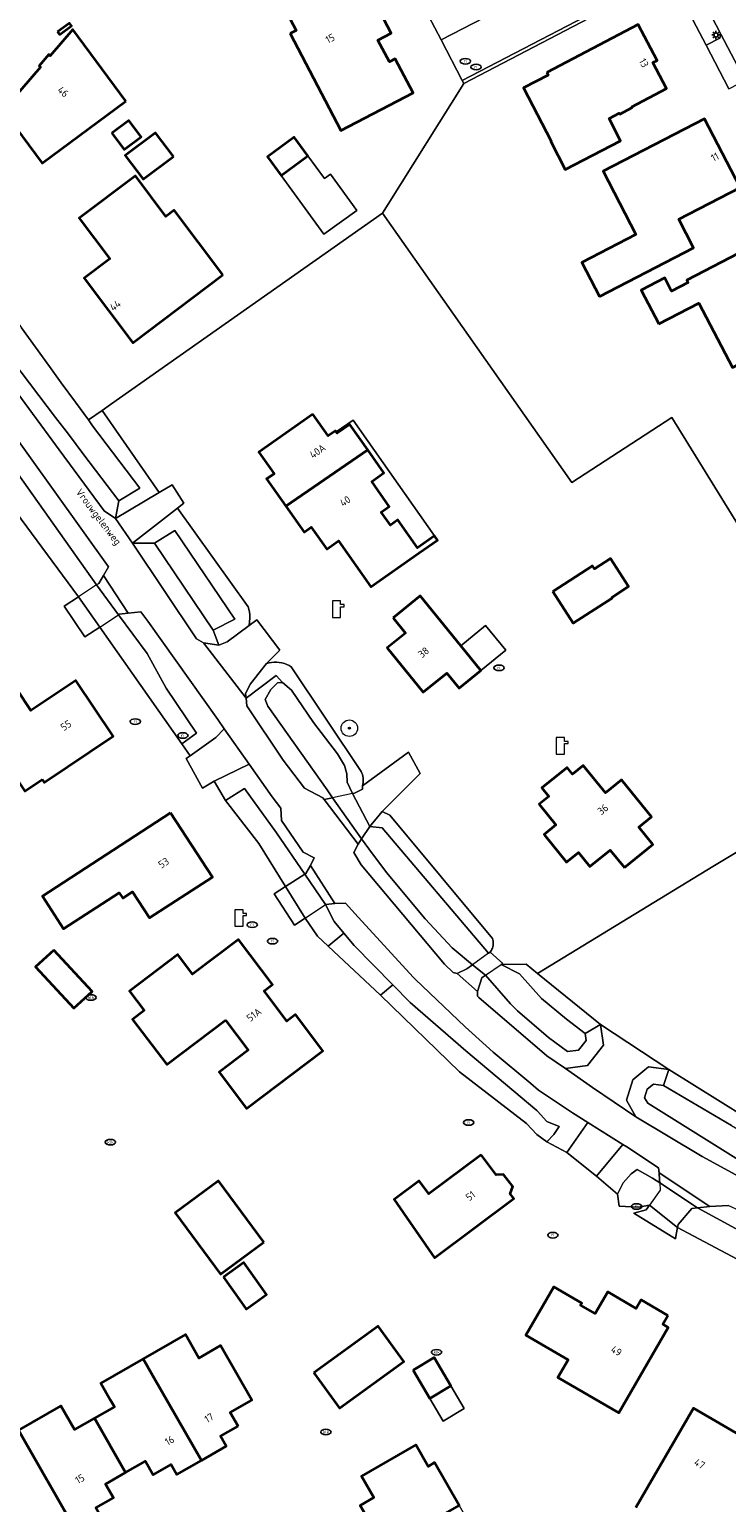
# Model space of a CAD drawing. Header units: metres. Extents: x 103671 to 105190, y 427150 to 429171.
# Tile 73 of 256: x 104374 to 104458, y 427476 to 427654. Entities that reach past the tile are written whole.
import ezdxf
from ezdxf.enums import TextEntityAlignment as Align

# ---------------------------------------------------------------- set-up
doc = ezdxf.new("R2010")
doc.units = ezdxf.units.M
for name, color, linetype, lineweight in [('B-WE-GR-BEPLANTING_CULTUUR_HEESTERS-GV', 253, 'Continuous', 18), ('B-WE-GR-BOOM-S', 253, 'Continuous', 25), ('B-WE-GR-GROENVOORZIENING-GV', 253, 'Continuous', 18), ('B-WE-IE-MEUBILAIR-S', 253, 'Continuous', 25), ('B-WE-KL-WATER-S', 253, 'Continuous', 25), ('B-WE-KW-KUNSTWERK_DEK-GV', 253, 'Continuous', 18), ('B-WE-KW-KUNSTWERK_LANDHOOFD-GV', 253, 'Continuous', 18), ('B-WE-OG-BEBOUWING-GV', 253, 'Continuous', 35), ('B-WE-OG-BEBOUWING-T18', 7, 'Continuous', 18), ('B-WE-OG-BEBOUWING_OVERBOUWING-GV', 253, 'Continuous', 18), ('B-WE-OG-TERREIN_ERF-GV', 253, 'Continuous', 18), ('B-WE-OG-TERREIN_OEVER-GV', 253, 'Continuous', 18), ('B-WE-OG-TOPOGRAFIE-T18', 7, 'Continuous', 18), ('B-WE-OG-WATER_SLOOT-GV', 253, 'Continuous', 18), ('B-WE-VH-GESLOTENVERHARDING-GV', 253, 'Continuous', 18), ('B-WE-VH-GESLOTENVERHARDING_ASFALT-GV', 253, 'Continuous', 18), ('B-WE-VH-GESLOTENVERHARDING_BETON-GV', 253, 'Continuous', 18), ('B-WE-VH-HALFVERHARDING-GV', 253, 'Continuous', 18), ('B-WE-VH-HALFVERHARDING_GRIND-GV', 253, 'Continuous', 18), ('B-WE-VH-OPENVERHARDING-GV', 253, 'Continuous', 18), ('B-WE-VH-OPENVERHARDING_BETONSTRAATSTEEN-GV', 253, 'Continuous', 18), ('B-WE-VH-OPENVERHARDING_SIERBESTRATING-GV', 253, 'Continuous', 18)]:
    doc.layers.add(name, color=color, linetype=linetype, lineweight=lineweight)
doc.styles.add('NLCS-ISO', font='NLCS-ISO.ttf')
doc.styles.add('NLCS-ISO-M500-T18', font='NLCS-ISO.ttf', dxfattribs={"height": 0.9})

# ---------------------------------------------------------------- blocks, each defined once
blk = doc.blocks.new('SKL-WATER_POMP-SO')
at = {"color": 0, "linetype": 'ByBlock', "lineweight": 18}
blk.add_lwpolyline([(1, 1.09), (1, 2), (-1, 2), (-1, -2), (1, -2), (1, 0.57), (1.85, 0.57), (1.85, 1.09)], close=True, dxfattribs=at)
blk = doc.blocks.new('SIE-MEUBILAIR_PAAL_LICHTMAST-SO')
for points in [[(-0.62, 0), (-1, 0)], [(-0.71, 0.71), (-0.44, 0.44)], [(0, 1), (0, 0.62)], [(0.44, 0.44), (0.71, 0.71)], [(1, 0), (0.62, 0)], [(-0.71, -0.71), (-0.44, -0.44)], [(0, -0.62), (0, -1)], [(0.44, -0.44), (0.71, -0.71)]]:
    blk.add_lwpolyline(points)
blk.add_circle((0, 0), 0.5)
blk = doc.blocks.new('SIE-MEUBILAIR_PUT_RIOOLPUT-SO')
blk.add_ellipse((0, 0), major_axis=(1.25, 0), ratio=0.54)
at = {"style": 'NLCS-ISO'}
blk.add_text('ri', height=0.75, dxfattribs=at).set_placement((-0.04, 0.07), align=Align.MIDDLE_CENTER)
blk = doc.blocks.new('SIE-MEUBILAIR_PUT_KOLK-SO')
blk.add_ellipse((0, 0), major_axis=(1.25, 0), ratio=0.54)
at = {"style": 'NLCS-ISO'}
blk.add_text('klk', height=0.75, dxfattribs=at).set_placement((0.03, 0), align=Align.MIDDLE_CENTER)
blk = doc.blocks.new('SGR-BOOM_GBKN-SO')
at = {"linetype": 'ByBlock', "lineweight": 18}
h = blk.add_hatch(color=0, dxfattribs=at)
h.dxf.hatch_style = 1
edge = h.paths.add_edge_path()
edge.add_arc((0, 0), 0.25, 0, 360)
at = {"color": 0, "linetype": 'ByBlock', "lineweight": 18}
for radius in [2, 0.25]:
    blk.add_circle((0, 0), radius, dxfattribs=at)
at = {"color": 0, "linetype": 'ByBlock', "lineweight": 18, "style": 'NLCS-ISO'}
blk.add_attdef('SOORT', (2.5, 0), '', height=1.5, dxfattribs=at)

msp = doc.modelspace()

# ---------------------------------------------------------------- linework, layer by layer
at = {"layer": 'B-WE-GR-BEPLANTING_CULTUUR_HEESTERS-GV', "flags": 128}
for points in [[(104434.704, 427662.109), (104422.027, 427655.509), (104423.549, 427652.585), (104435.37, 427658.727), (104435.819, 427660.14)], [(104455.597, 427651.945), (104457.236, 427652.794), (104457.368, 427653.267), (104455.133, 427657.591), (104454.746, 427658.277), (104454.248, 427658.9), (104453.653, 427659.398), (104452.96, 427659.787), (104452.232, 427660.054), (104451.425, 427660.206), (104450.661, 427660.184), (104449.882, 427660.009), (104449.161, 427659.69), (104448.776, 427659.498), (104448.946, 427659.147), (104452.369, 427658.111)]]:
    msp.add_lwpolyline(points, close=True, dxfattribs=at)
at = {"layer": 'B-WE-GR-GROENVOORZIENING-GV', "flags": 128}
msp.add_lwpolyline([(104384.183, 427594.771), (104386.226, 427591.759), (104391.683, 427596.015), (104392.463, 427596.623), (104391.027, 427598.81), (104389.474, 427597.894)], close=True, dxfattribs=at)
at = {"layer": 'B-WE-KW-KUNSTWERK_DEK-GV', "flags": 128}
for points in [[(104382.303, 427581.636), (104384.559, 427583.125), (104384.649, 427583.185), (104385.738, 427583.313), (104382.733, 427587.869), (104382.179, 427586.911), (104381.906, 427586.731), (104379.716, 427585.288), (104377.98, 427584.144), (104380.487, 427580.437)], [(104413.512, 427555.377), (104413.941, 427556.021), (104414.942, 427557.522), (104412.849, 427561.511), (104410.436, 427560.996), (104409.417, 427560.778)], [(104407.745, 427552.8), (104407.213, 427551.852), (104407.068, 427551.759), (104404.721, 427550.259), (104403.383, 427549.403), (104405.829, 427545.611), (104407.099, 427546.447), (104409.59, 427548.088), (104409.617, 427548.106), (104410.713, 427548.22)], [(104429.294, 427542.217), (104427.343, 427540.824), (104426.666, 427540.34), (104425.478, 427539.756), (104427.962, 427537.569), (104428.464, 427539.253), (104428.895, 427539.543), (104430.825, 427540.84), (104430.99, 427540.951), (104429.459, 427542.335)], [(104454.549, 427511.449), (104456.039, 427511.619), (104449.899, 427515.673), (104449.956, 427514.837), (104449.982, 427514.455), (104450.04, 427513.587), (104448.75, 427511.77), (104448.352, 427511.209), (104446.841, 427510.799), (104451.885, 427507.708), (104451.977, 427508.237), (104452.125, 427509.077), (104452.188, 427509.44), (104453.848, 427511.369)]]:
    msp.add_lwpolyline(points, close=True, dxfattribs=at)
at = {"layer": 'B-WE-KW-KUNSTWERK_LANDHOOFD-GV', "flags": 128}
for points in [[(104428.895, 427539.543), (104427.343, 427540.824), (104426.666, 427540.34), (104425.478, 427539.756), (104427.962, 427537.569), (104428.464, 427539.253)], [(104449.899, 427515.673), (104449.956, 427514.837), (104449.982, 427514.455), (104454.549, 427511.449), (104456.039, 427511.619)], [(104448.75, 427511.77), (104448.352, 427511.209), (104446.841, 427510.799), (104451.885, 427507.708), (104451.977, 427508.237), (104452.125, 427509.077)]]:
    msp.add_lwpolyline(points, close=True, dxfattribs=at)
at = {"layer": 'B-WE-OG-BEBOUWING-GV', "flags": 128}
for points in [[(104405.315, 427653.35), (104411.422, 427641.625), (104420.184, 427646.188), (104417.997, 427650.285), (104417.327, 427649.927), (104415.914, 427652.573), (104417.505, 427653.411), (104411.968, 427664.042), (104408.802, 427662.393), (104407.915, 427664.096), (104403.835, 427661.971), (104404.722, 427660.268), (104403.063, 427659.404), (104406.024, 427653.719)], [(104377.198, 427653.557), (104377.442, 427653.227), (104378.881, 427654.292), (104378.637, 427654.622)], [(104436.324, 427648.655), (104436.492, 427648.333), (104433.51, 427646.784), (104436.849, 427640.36), (104436.796, 427640.332), (104438.562, 427636.933), (104445.226, 427640.397), (104443.85, 427643.079), (104445.089, 427643.728), (104445.14, 427643.631), (104446.638, 427644.412), (104446.586, 427644.51), (104450.789, 427646.712), (104449.157, 427649.854), (104449.662, 427650.113), (104447.387, 427654.453)], [(104385.457, 427645.176), (104379.04, 427653.85), (104376.309, 427650.673), (104376.127, 427650.829), (104374.96, 427649.472), (104375.142, 427649.315), (104370.609, 427644.042), (104375.319, 427637.675)], [(104383.731, 427641.31), (104385.218, 427639.332), (104387.276, 427640.879), (104385.789, 427642.857)], [(104442.693, 427621.591), (104454.07, 427627.475), (104452.287, 427630.923), (104459.681, 427634.748), (104455.388, 427643.049), (104443.146, 427636.716), (104447.093, 427629.087), (104440.563, 427625.709)], [(104391.185, 427638.499), (104389.016, 427641.38), (104385.377, 427638.64), (104387.546, 427635.759)], [(104404.214, 427636.213), (104407.445, 427638.591), (104405.782, 427640.851), (104402.551, 427638.474)], [(104397.165, 427624.179), (104391.277, 427631.997), (104390.292, 427631.255), (104386.588, 427636.173), (104379.779, 427631.045), (104383.489, 427626.118), (104380.42, 427623.807), (104386.3, 427615.998)], [(104449.872, 427618.269), (104454.704, 427620.791), (104458.772, 427613), (104466.041, 427616.795), (104460.533, 427627.344), (104453.264, 427623.548), (104453.403, 427623.282), (104451.408, 427622.241), (104450.575, 427623.836), (104447.739, 427622.355)], [(104408.038, 427607.375), (104401.511, 427602.783), (104403.353, 427600.165), (104402.461, 427599.537), (104404.789, 427596.229), (104414.69, 427603.03), (104412.508, 427606.13), (104410.987, 427605.06), (104410.881, 427605.211), (104410.78, 427605.355), (104409.897, 427604.733)], [(104404.789, 427596.229), (104406.992, 427593.097), (104407.861, 427593.709), (104409.733, 427591.049), (104411.16, 427592.053), (104415.069, 427586.499), (104420.89, 427590.595), (104423.093, 427592.145), (104422.743, 427592.643), (104420.698, 427591.205), (104418.322, 427594.582), (104417.43, 427593.955), (104416.32, 427595.534), (104417.285, 427596.213), (104415.167, 427599.222), (104416.64, 427600.258), (104414.69, 427603.03)], [(104437.053, 427585.916), (104439.527, 427582.091), (104444.236, 427585.137), (104444.185, 427585.215), (104446.207, 427586.523), (104444.01, 427589.919), (104442.07, 427588.664), (104441.844, 427589.014)], [(104417.734, 427582.735), (104419.225, 427580.901), (104417.02, 427579.107), (104421.381, 427573.747), (104424.231, 427576.066), (104425.721, 427574.234), (104428.365, 427576.385), (104425.93, 427579.377), (104421.022, 427585.41)], [(104375.324, 427563.193), (104375.552, 427562.853), (104383.897, 427568.444), (104379.39, 427575.173), (104373.976, 427571.546), (104372.311, 427574.031), (104365.241, 427569.295), (104367.093, 427566.53), (104369.133, 427567.897), (104373.226, 427561.788)], [(104445.712, 427552.562), (104449.156, 427555.355), (104447.45, 427557.46), (104448.975, 427558.696), (104445.351, 427563.168), (104443.41, 427561.595), (104440.731, 427564.9), (104439.428, 427563.844), (104438.766, 427564.66), (104435.719, 427562.191), (104436.557, 427561.157), (104435.399, 427560.219), (104437.424, 427557.721), (104436.002, 427556.568), (104438.722, 427553.213), (104440.168, 427554.385), (104441.544, 427552.687), (104443.998, 427554.676)], [(104390.847, 427559.175), (104375.348, 427549.095), (104377.907, 427545.16), (104384.627, 427549.531), (104385.063, 427548.86), (104386.263, 427549.64), (104388.315, 427546.484), (104395.895, 427551.414)], [(104397.476, 427534.119), (104400.231, 427530.477), (104396.722, 427527.823), (104400.041, 427523.435), (104409.257, 427530.406), (104405.938, 427534.794), (104404.901, 427534.01), (104402.146, 427537.651), (104403.183, 427538.436), (104399.065, 427543.88), (104393.513, 427539.681), (104391.725, 427542.045), (104385.892, 427537.632), (104387.671, 427535.28), (104386.248, 427534.203), (104390.375, 427528.747)], [(104376.756, 427542.597), (104374.54, 427540.552), (104379.154, 427535.555), (104381.369, 427537.601)], [(104428.389, 427517.829), (104422.059, 427513.116), (104420.877, 427514.703), (104417.861, 427512.458), (104422.731, 427505.382), (104432.355, 427512.553), (104431.905, 427513.152), (104432.204, 427514.003), (104431.092, 427515.482), (104430.192, 427515.431)], [(104402.129, 427507.289), (104396.653, 427514.704), (104391.416, 427510.836), (104396.892, 427503.421)], [(104397.233, 427503.068), (104399.416, 427500), (104399.982, 427499.204), (104401.101, 427500), (104402.457, 427500.965), (104399.708, 427504.829)], [(104450.949, 427498.423), (104447.746, 427500.304), (104447.133, 427499.269), (104443.691, 427501.29), (104442.15, 427498.672), (104440.404, 427499.676), (104440.543, 427499.939), (104437.19, 427501.88), (104433.808, 427496.038), (104438.914, 427493.082), (104437.662, 427490.919), (104445.018, 427486.66), (104451.001, 427496.999), (104450.35, 427497.369)], [(104399.001, 427485.051), (104398.051, 427486.708), (104400.654, 427488.2), (104396.878, 427494.789), (104394.278, 427493.294), (104392.649, 427496.137), (104387.52, 427493.195), (104388.72, 427491.148), (104394.582, 427480.917), (104397.57, 427482.629), (104396.879, 427483.835)], [(104408.157, 427491.519), (104411.259, 427487.235), (104419.023, 427492.857), (104415.921, 427497.141)], [(104381.637, 427486.024), (104385.402, 427479.439), (104387.818, 427480.82), (104388.755, 427479.181), (104390.903, 427480.411), (104391.594, 427479.205), (104394.582, 427480.917), (104388.72, 427491.148), (104387.52, 427493.195), (104382.414, 427490.265), (104383.597, 427488.202), (104384.049, 427487.412)], [(104420.158, 427491.832), (104422.183, 427488.407), (104424.737, 427489.917), (104422.712, 427493.342)], [(104381.637, 427486.024), (104379.224, 427484.637), (104377.59, 427487.496), (104372.47, 427484.559), (104379.506, 427472.253), (104382.499, 427473.965), (104381.806, 427475.178), (104383.936, 427476.396), (104382.986, 427478.058), (104385.402, 427479.439)], [(104372.47, 427484.559), (104367.285, 427481.584), (104368.929, 427478.717), (104366.375, 427477.249), (104370.119, 427470.701), (104372.724, 427472.19), (104373.674, 427470.528), (104375.819, 427471.755), (104376.513, 427470.542), (104379.506, 427472.253)], [(104415.004, 427473.345), (104414.029, 427472.785), (104415.764, 427469.762), (104425.728, 427475.482), (104422.761, 427480.651), (104421.972, 427480.199), (104420.483, 427482.795), (104413.924, 427479.03), (104415.419, 427476.425), (104413.777, 427475.483)]]:
    msp.add_lwpolyline(points, close=True, dxfattribs=at)
msp.add_lwpolyline([(104461.882, 427482.668), (104454.063, 427487.217), (104447.083, 427475.219)], dxfattribs=at)
at = {"layer": 'B-WE-OG-BEBOUWING_OVERBOUWING-GV', "flags": 128}
for points in [[(104413.346, 427631.978), (104410.191, 427636.352), (104409.469, 427635.841), (104407.445, 427638.591), (104404.214, 427636.213), (104409.392, 427629.126)], [(104414.69, 427603.03), (104416.64, 427600.258), (104415.167, 427599.222), (104417.285, 427596.213), (104416.32, 427595.534), (104417.43, 427593.955), (104418.322, 427594.582), (104420.698, 427591.205), (104422.743, 427592.643), (104412.901, 427606.632), (104410.881, 427605.211), (104410.987, 427605.06), (104412.508, 427606.13)], [(104431.358, 427578.821), (104428.924, 427581.813), (104425.93, 427579.377), (104428.365, 427576.385)], [(104422.183, 427488.407), (104423.799, 427485.673), (104426.353, 427487.183), (104424.737, 427489.917)]]:
    msp.add_lwpolyline(points, close=True, dxfattribs=at)
at = {"layer": 'B-WE-OG-TERREIN_ERF-GV', "flags": 128}
for points in [[(104371.963, 427618.985), (104372.816, 427617.811), (104374.537, 427615.443), (104376.216, 427613.102), (104377.629, 427611.16), (104379.362, 427608.822), (104380.914, 427606.673), (104382.579, 427607.803), (104383.602, 427608.523), (104416.462, 427631.642), (104417.151, 427632.74), (104426.308, 427647.339), (104426.112, 427647.684), (104423.549, 427652.585), (104422.027, 427655.509), (104391.523, 427700.387), (104383.832, 427694.674), (104362.415, 427678.828), (104344.354, 427659.971), (104344, 427659.548), (104355.148, 427645.347), (104369.375, 427626.935), (104367.165, 427625.407), (104370.166, 427621.39)], [(104417.505, 427653.411), (104415.914, 427652.573), (104417.327, 427649.927), (104417.997, 427650.285), (104420.184, 427646.188), (104411.422, 427641.625), (104405.315, 427653.35), (104406.024, 427653.719), (104403.063, 427659.404), (104404.722, 427660.268), (104403.835, 427661.971), (104407.915, 427664.096), (104408.802, 427662.393), (104411.968, 427664.042)], [(104377.442, 427653.227), (104377.198, 427653.557), (104378.637, 427654.622), (104378.881, 427654.292)], [(104446.586, 427644.51), (104446.638, 427644.412), (104445.14, 427643.631), (104445.089, 427643.728), (104443.85, 427643.079), (104445.226, 427640.397), (104438.562, 427636.933), (104436.796, 427640.332), (104436.849, 427640.36), (104433.51, 427646.784), (104436.492, 427648.333), (104436.324, 427648.655), (104447.387, 427654.453), (104449.662, 427650.113), (104449.157, 427649.854), (104450.789, 427646.712)], [(104375.142, 427649.315), (104374.96, 427649.472), (104376.127, 427650.829), (104376.309, 427650.673), (104379.04, 427653.85), (104385.457, 427645.176), (104375.319, 427637.675), (104370.609, 427644.042)], [(104387.276, 427640.879), (104385.218, 427639.332), (104383.731, 427641.31), (104385.789, 427642.857)], [(104442.693, 427621.591), (104440.563, 427625.709), (104447.093, 427629.087), (104443.146, 427636.716), (104455.388, 427643.049), (104459.681, 427634.748), (104452.287, 427630.923), (104454.07, 427627.475)], [(104391.185, 427638.499), (104387.546, 427635.759), (104385.377, 427638.64), (104389.016, 427641.38)], [(104410.191, 427636.352), (104413.346, 427631.978), (104409.392, 427629.126), (104404.214, 427636.213), (104402.551, 427638.474), (104405.782, 427640.851), (104407.445, 427638.591), (104409.469, 427635.841)], [(104397.165, 427624.179), (104386.3, 427615.998), (104380.42, 427623.807), (104383.489, 427626.118), (104379.779, 427631.045), (104386.588, 427636.173), (104390.292, 427631.255), (104391.277, 427631.997)], [(104451.408, 427622.241), (104453.403, 427623.282), (104453.264, 427623.548), (104460.533, 427627.344), (104466.041, 427616.795), (104458.772, 427613), (104454.704, 427620.791), (104449.872, 427618.269), (104447.739, 427622.355), (104450.575, 427623.836)], [(104410.881, 427605.211), (104412.901, 427606.632), (104422.743, 427592.643), (104423.093, 427592.145), (104420.89, 427590.595), (104415.069, 427586.499), (104411.16, 427592.053), (104409.733, 427591.049), (104407.861, 427593.709), (104406.992, 427593.097), (104404.789, 427596.229), (104402.461, 427599.537), (104403.353, 427600.165), (104401.511, 427602.783), (104408.038, 427607.375), (104409.897, 427604.733), (104410.78, 427605.355)], [(104446.207, 427586.523), (104444.185, 427585.215), (104444.236, 427585.137), (104439.527, 427582.091), (104437.053, 427585.916), (104441.844, 427589.014), (104442.07, 427588.664), (104444.01, 427589.919)], [(104419.225, 427580.901), (104417.734, 427582.735), (104421.022, 427585.41), (104425.93, 427579.377), (104428.924, 427581.813), (104431.358, 427578.821), (104428.365, 427576.385), (104425.721, 427574.234), (104424.231, 427576.066), (104421.381, 427573.747), (104417.02, 427579.107)], [(104373.226, 427561.788), (104369.133, 427567.897), (104367.093, 427566.53), (104365.241, 427569.295), (104372.311, 427574.031), (104373.976, 427571.546), (104379.39, 427575.173), (104383.897, 427568.444), (104375.552, 427562.853), (104375.324, 427563.193)], [(104460.366, 427522.371), (104480.23, 427533.482), (104509.891, 427550.472), (104509.716, 427550.686), (104508.95, 427550.249), (104508.529, 427550.009), (104497.259, 427543.579), (104482.457, 427568.092), (104477.168, 427565.158), (104456.397, 427552.711), (104435.213, 427539.78), (104442.825, 427533.587), (104451.083, 427528.149)], [(104448.975, 427558.696), (104447.45, 427557.46), (104449.156, 427555.355), (104445.712, 427552.562), (104443.998, 427554.676), (104441.544, 427552.687), (104440.168, 427554.385), (104438.722, 427553.213), (104436.002, 427556.568), (104437.424, 427557.721), (104435.399, 427560.219), (104436.557, 427561.157), (104435.719, 427562.191), (104438.766, 427564.66), (104439.428, 427563.844), (104440.731, 427564.9), (104443.41, 427561.595), (104445.351, 427563.168)], [(104388.315, 427546.484), (104386.263, 427549.64), (104385.063, 427548.86), (104384.627, 427549.531), (104377.907, 427545.16), (104375.348, 427549.095), (104390.847, 427559.175), (104395.895, 427551.414)], [(104402.146, 427537.651), (104404.901, 427534.01), (104405.938, 427534.794), (104409.257, 427530.406), (104400.041, 427523.435), (104396.722, 427527.823), (104400.231, 427530.477), (104397.476, 427534.119), (104390.375, 427528.747), (104386.248, 427534.203), (104387.671, 427535.28), (104385.892, 427537.632), (104391.725, 427542.045), (104393.513, 427539.681), (104399.065, 427543.88), (104403.183, 427538.436)], [(104374.54, 427540.552), (104376.756, 427542.597), (104381.369, 427537.601), (104379.154, 427535.555)], [(104417.861, 427512.458), (104420.877, 427514.703), (104422.059, 427513.116), (104428.389, 427517.829), (104430.192, 427515.431), (104431.092, 427515.482), (104432.204, 427514.003), (104431.905, 427513.152), (104432.355, 427512.553), (104422.731, 427505.382)], [(104396.653, 427514.704), (104402.129, 427507.289), (104396.892, 427503.421), (104391.416, 427510.836)], [(104397.233, 427503.068), (104399.708, 427504.829), (104402.457, 427500.965), (104401.101, 427500), (104399.982, 427499.204), (104399.416, 427500)], [(104438.914, 427493.082), (104433.808, 427496.038), (104437.19, 427501.88), (104440.543, 427499.939), (104440.404, 427499.676), (104442.15, 427498.672), (104443.691, 427501.29), (104447.133, 427499.269), (104447.746, 427500.304), (104450.949, 427498.423), (104450.35, 427497.369), (104451.001, 427496.999), (104445.018, 427486.66), (104437.662, 427490.919)], [(104419.023, 427492.857), (104411.259, 427487.235), (104408.157, 427491.519), (104415.921, 427497.141)], [(104422.183, 427488.407), (104420.158, 427491.832), (104422.712, 427493.342), (104424.737, 427489.917), (104426.353, 427487.183), (104423.799, 427485.673)], [(104420.483, 427482.795), (104421.972, 427480.199), (104422.761, 427480.651), (104425.728, 427475.482), (104428.664, 427470.366), (104427.87, 427469.91), (104429.35, 427467.328), (104422.799, 427463.568), (104421.307, 427466.167), (104419.665, 427465.224), (104418.474, 427467.299), (104417.499, 427466.739), (104415.764, 427469.762), (104414.029, 427472.785), (104415.004, 427473.345), (104413.777, 427475.483), (104415.419, 427476.425), (104413.924, 427479.03)]]:
    msp.add_lwpolyline(points, close=True, dxfattribs=at)
for points in [[(104458.343, 427646.689), (104455.597, 427651.945), (104452.369, 427658.111), (104448.946, 427659.147), (104426.308, 427647.339), (104417.151, 427632.74), (104416.462, 427631.642), (104439.353, 427599.109), (104451.442, 427606.959), (104459.479, 427593.914)], [(104459.479, 427593.914), (104451.442, 427606.959), (104439.353, 427599.109), (104416.462, 427631.642), (104383.602, 427608.523), (104382.579, 427607.803), (104389.474, 427597.894), (104391.027, 427598.81), (104392.463, 427596.623), (104391.683, 427596.015), (104400.242, 427584.081), (104400.347, 427583.636), (104400.409, 427583.182), (104400.429, 427582.725), (104400.407, 427582.268), (104400.342, 427581.815), (104401.289, 427582.524), (104404.071, 427578.846), (104402.459, 427577.223), (104402.759, 427577.302), (104403.065, 427577.355), (104403.374, 427577.382), (104403.684, 427577.381), (104403.993, 427577.353), (104404.299, 427577.299), (104404.598, 427577.218), (104404.89, 427577.112), (104405.171, 427576.981), (104405.44, 427576.826), (104413.882, 427564.168), (104413.965, 427563.989), (104414.032, 427563.804), (104414.083, 427563.614), (104414.118, 427563.421), (104414.137, 427563.225), (104414.14, 427563.028), (104414.126, 427562.832), (104414.095, 427562.637), (104414.049, 427562.446), (104419.607, 427566.505), (104421.034, 427563.932), (104416.41, 427559.321), (104417.349, 427558.883), (104429.764, 427543.974), (104429.806, 427543.835), (104429.835, 427543.692), (104429.852, 427543.548), (104429.856, 427543.403), (104429.848, 427543.258), (104429.828, 427543.114), (104429.795, 427542.973), (104429.75, 427542.834), (104429.694, 427542.701), (104429.626, 427542.572), (104429.548, 427542.45), (104429.459, 427542.335), (104430.99, 427540.951), (104430.825, 427540.84), (104433.838, 427540.899), (104435.213, 427539.78), (104456.397, 427552.711), (104477.168, 427565.158)], [(104466.533, 427501.422), (104452.125, 427509.077), (104451.977, 427508.237), (104451.885, 427507.708), (104446.841, 427510.799), (104448.352, 427511.209), (104448.75, 427511.77), (104447.362, 427511.513), (104445.083, 427511.637), (104444.872, 427513.088), (104442.34, 427515.252), (104438.742, 427518.133), (104436.335, 427519.419), (104435.129, 427520.295), (104433.888, 427521.636), (104425.779, 427527.875), (104416.22, 427537.128), (104409.887, 427543.071), (104408.59, 427544.288), (104407.099, 427546.447), (104405.829, 427545.611), (104403.383, 427549.403), (104404.721, 427550.259), (104401.508, 427555.483), (104397.506, 427560.673), (104396.128, 427563.006), (104394.7, 427562.141), (104392.722, 427565.737), (104393.216, 427566.088), (104392.194, 427567.527), (104382.303, 427581.636), (104380.487, 427580.437), (104377.98, 427584.144), (104379.716, 427585.288), (104371.557, 427596.352)], [(104372.47, 427484.559), (104377.59, 427487.496), (104379.224, 427484.637), (104381.637, 427486.024), (104384.049, 427487.412), (104383.597, 427488.202), (104382.414, 427490.265), (104387.52, 427493.195), (104392.649, 427496.137), (104394.278, 427493.294), (104396.878, 427494.789), (104400.654, 427488.2), (104398.051, 427486.708), (104399.001, 427485.051), (104396.879, 427483.835), (104397.57, 427482.629), (104394.582, 427480.917), (104391.594, 427479.205), (104390.903, 427480.411), (104388.755, 427479.181), (104387.818, 427480.82), (104385.402, 427479.439), (104382.986, 427478.058), (104383.936, 427476.396), (104381.806, 427475.178)], [(104447.083, 427475.219), (104454.063, 427487.217), (104461.882, 427482.668)]]:
    msp.add_lwpolyline(points, dxfattribs=at)
at = {"layer": 'B-WE-OG-TERREIN_OEVER-GV', "flags": 128}
for points in [[(104357.305, 427625.188), (104355.197, 427623.639), (104367.8, 427606.613), (104381.906, 427586.731), (104382.179, 427586.911), (104382.733, 427587.869), (104383.328, 427588.898), (104370.39, 427607.045)], [(104382.814, 427595.674), (104384.183, 427594.771), (104384.579, 427596.896), (104380.374, 427602.441), (104378.489, 427604.926), (104376.938, 427606.972), (104371.79, 427613.759), (104371.581, 427614.034), (104370.234, 427615.847), (104369.8, 427614.78), (104369.366, 427613.712), (104371.128, 427611.36), (104371.933, 427610.448), (104377.374, 427603.061)], [(104387.132, 427598.412), (104384.579, 427596.896), (104384.183, 427594.771), (104389.474, 427597.894), (104382.579, 427607.803), (104380.914, 427606.673), (104381.428, 427605.96)], [(104396.012, 427581.248), (104396.7, 427579.453), (104397.697, 427579.834), (104400.342, 427581.815), (104400.407, 427582.268), (104400.429, 427582.725), (104400.409, 427583.182), (104400.347, 427583.636), (104400.242, 427584.081), (104391.683, 427596.015), (104386.226, 427591.759), (104388.918, 427591.788), (104391.36, 427593.309), (104398.62, 427582.589)], [(104388.918, 427591.788), (104386.226, 427591.759), (104393.991, 427580.222), (104394.841, 427579.705), (104396.7, 427579.453), (104396.012, 427581.248)], [(104382.733, 427587.869), (104382.179, 427586.911), (104381.906, 427586.731), (104384.559, 427583.125), (104384.649, 427583.185), (104385.738, 427583.313)], [(104379.716, 427585.288), (104377.98, 427584.144), (104380.487, 427580.437), (104382.303, 427581.636)], [(104388.105, 427582.348), (104387.244, 427583.49), (104385.738, 427583.313), (104384.649, 427583.185), (104384.559, 427583.125), (104388.002, 427578.447), (104390.312, 427574.244), (104393.994, 427568.789), (104392.194, 427567.527), (104393.216, 427566.088), (104396.3, 427568.28), (104397.345, 427569.323), (104396.547, 427570.458)], [(104405.44, 427576.826), (104405.171, 427576.981), (104404.89, 427577.112), (104404.598, 427577.218), (104404.299, 427577.299), (104403.993, 427577.353), (104403.684, 427577.381), (104403.374, 427577.382), (104403.065, 427577.355), (104402.759, 427577.302), (104402.459, 427577.223), (104400.525, 427574.78), (104399.917, 427573.615), (104399.98, 427573.032), (104403.623, 427575.764), (104404.393, 427574.932), (104405.46, 427574.006), (104408.12, 427570.078), (104411.016, 427566.3), (104411.866, 427564.885), (104412.139, 427563.887), (104412.205, 427562.886), (104412.849, 427561.511), (104413.097, 427561.565), (104414.026, 427562.038), (104414.049, 427562.446), (104414.095, 427562.637), (104414.126, 427562.832), (104414.14, 427563.028), (104414.137, 427563.225), (104414.118, 427563.421), (104414.083, 427563.614), (104414.032, 427563.804), (104413.965, 427563.989), (104413.882, 427564.168)], [(104402.599, 427572.062), (104402.269, 427572.875), (104402.955, 427574.098), (104403.783, 427574.886), (104404.393, 427574.932), (104403.623, 427575.764), (104399.98, 427573.032), (104400.08, 427572.097), (104404.439, 427565.534), (104407.046, 427562.153), (104409.24, 427561.012), (104409.417, 427560.778), (104410.436, 427560.996), (104409.762, 427561.952)], [(104400.345, 427565.055), (104396.128, 427563.006), (104397.506, 427560.673), (104399.783, 427562.136), (104403.67, 427556.747), (104407.068, 427551.759), (104407.213, 427551.852), (104407.745, 427552.8), (104408.218, 427553.75), (104406.865, 427554.423), (104404.25, 427558.236), (104404.163, 427559.757), (104403.126, 427561.099)], [(104410.436, 427560.996), (104409.417, 427560.778), (104413.512, 427555.377), (104413.941, 427556.021)], [(104417.349, 427558.883), (104416.41, 427559.321), (104415.7, 427558.466), (104415.042, 427557.673), (104414.942, 427557.522), (104416.432, 427557.351), (104429.294, 427542.217), (104429.459, 427542.335), (104429.548, 427542.45), (104429.626, 427542.572), (104429.694, 427542.701), (104429.75, 427542.834), (104429.795, 427542.973), (104429.828, 427543.114), (104429.848, 427543.258), (104429.856, 427543.403), (104429.852, 427543.548), (104429.835, 427543.692), (104429.806, 427543.835), (104429.764, 427543.974)], [(104413.011, 427554.399), (104413.874, 427552.9), (104423.964, 427540.882), (104424.99, 427539.886), (104425.478, 427539.756), (104426.666, 427540.34), (104427.343, 427540.824), (104424.88, 427542.868), (104421.615, 427546.368), (104416.953, 427551.976), (104414.812, 427554.849), (104413.941, 427556.021), (104413.512, 427555.377)], [(104407.745, 427552.8), (104407.213, 427551.852), (104407.068, 427551.759), (104409.59, 427548.088), (104409.617, 427548.106), (104410.713, 427548.22)], [(104404.721, 427550.259), (104403.383, 427549.403), (104405.829, 427545.611), (104407.099, 427546.447)], [(104420.398, 427539.063), (104420.201, 427539.277), (104413.503, 427546.57), (104412.002, 427548.266), (104410.713, 427548.22), (104409.617, 427548.106), (104409.59, 427548.088), (104410.631, 427546.065), (104411.807, 427544.646), (104413.034, 427543.166), (104417.725, 427538.379), (104419.813, 427536.248), (104426.531, 427530.4), (104435.125, 427523.209), (104435.187, 427523.139), (104436.312, 427521.88), (104437.8, 427521.266), (104437.181, 427520.318), (104436.335, 427519.419), (104438.742, 427518.133), (104441.291, 427521.738), (104439.412, 427522.907), (104435.327, 427525.681), (104434.397, 427526.466), (104429.846, 427530.256), (104426.455, 427533.317)], [(104435.213, 427539.78), (104433.838, 427540.899), (104430.825, 427540.84), (104433.031, 427539.742), (104435.688, 427536.758), (104438.705, 427534.242), (104440.956, 427532.503), (104442.825, 427533.587)], [(104428.895, 427539.543), (104428.464, 427539.253), (104427.962, 427537.569), (104427.93, 427537.032), (104428.093, 427536.874), (104436.346, 427529.822), (104438.589, 427528.263), (104441.225, 427528.627), (104443.165, 427531.121), (104442.825, 427533.587), (104440.956, 427532.503), (104441.069, 427531.683), (104440.146, 427530.497), (104438.834, 427530.316), (104436.518, 427532.037), (104432.783, 427535.268), (104431.953, 427536.088)], [(104450.414, 427526.223), (104451.083, 427528.149), (104448.613, 427528.493), (104447.911, 427527.914), (104446.709, 427526.923), (104445.972, 427524.472), (104447.071, 427522.439), (104455.12, 427517.638), (104470.243, 427509.392), (104470.642, 427510.132), (104471.874, 427510.386), (104467.577, 427512.854), (104462.074, 427515.629), (104448.52, 427524.09), (104448.139, 427524.735), (104448.449, 427525.765), (104449.208, 427526.391)], [(104460.366, 427522.371), (104451.083, 427528.149), (104450.414, 427526.223), (104458.647, 427521.409), (104463.381, 427518.641), (104469.35, 427514.996), (104473.479, 427512.968), (104472.956, 427514.534)], [(104445.525, 427519.104), (104442.34, 427515.252), (104444.872, 427513.088), (104445.548, 427514.473), (104446.525, 427515.547), (104447.261, 427516.073), (104449.103, 427515.033), (104449.982, 427514.455), (104449.956, 427514.837), (104449.899, 427515.673), (104449.843, 427516.278), (104445.984, 427518.818)], [(104459.666, 427511.067), (104458.26, 427511.713), (104456.039, 427511.619), (104454.549, 427511.449), (104467.878, 427504.201), (104467.899, 427505.11), (104467.925, 427506.071), (104467.749, 427506.433), (104467.011, 427507.054), (104466.402, 427507.88)]]:
    msp.add_lwpolyline(points, close=True, dxfattribs=at)
at = {"layer": 'B-WE-OG-WATER_SLOOT-GV', "flags": 128}
for points in [[(104390.312, 427574.244), (104388.002, 427578.447), (104384.559, 427583.125), (104381.906, 427586.731), (104367.8, 427606.613), (104355.197, 427623.639), (104352.689, 427621.797), (104363.275, 427607.532), (104365.509, 427604.45), (104368.734, 427599.891), (104370.976, 427596.933), (104371.557, 427596.352), (104379.716, 427585.288), (104382.303, 427581.636), (104392.194, 427567.527), (104393.994, 427568.789)], [(104391.36, 427593.309), (104388.918, 427591.788), (104396.012, 427581.248), (104398.62, 427582.589)], [(104408.12, 427570.078), (104405.46, 427574.006), (104404.393, 427574.932), (104403.783, 427574.886), (104402.955, 427574.098), (104402.269, 427572.875), (104402.599, 427572.062), (104409.762, 427561.952), (104410.436, 427560.996), (104413.941, 427556.021), (104414.942, 427557.522), (104412.849, 427561.511), (104412.205, 427562.886), (104412.139, 427563.887), (104411.866, 427564.885), (104411.016, 427566.3)], [(104399.783, 427562.136), (104397.506, 427560.673), (104401.508, 427555.483), (104404.721, 427550.259), (104407.068, 427551.759), (104403.67, 427556.747)], [(104429.294, 427542.217), (104416.432, 427557.351), (104414.942, 427557.522), (104413.941, 427556.021), (104414.812, 427554.849), (104416.953, 427551.976), (104421.615, 427546.368), (104424.88, 427542.868), (104427.343, 427540.824), (104428.895, 427539.543), (104431.953, 427536.088), (104432.783, 427535.268), (104436.518, 427532.037), (104438.834, 427530.316), (104440.146, 427530.497), (104441.069, 427531.683), (104440.956, 427532.503), (104438.705, 427534.242), (104435.688, 427536.758), (104433.031, 427539.742), (104430.825, 427540.84), (104430.99, 427540.951), (104429.459, 427542.335)], [(104407.068, 427551.759), (104404.721, 427550.259), (104407.099, 427546.447), (104408.59, 427544.288), (104409.887, 427543.071), (104411.807, 427544.646), (104410.631, 427546.065), (104409.59, 427548.088)], [(104413.034, 427543.166), (104411.807, 427544.646), (104409.887, 427543.071), (104416.22, 427537.128), (104417.725, 427538.379)], [(104426.531, 427530.4), (104419.813, 427536.248), (104417.725, 427538.379), (104416.22, 427537.128), (104425.779, 427527.875), (104433.888, 427521.636), (104435.129, 427520.295), (104436.335, 427519.419), (104437.181, 427520.318), (104437.8, 427521.266), (104436.312, 427521.88), (104435.187, 427523.139), (104435.125, 427523.209)], [(104449.982, 427514.455), (104449.103, 427515.033), (104447.261, 427516.073), (104446.525, 427515.547), (104445.548, 427514.473), (104444.872, 427513.088), (104445.083, 427511.637), (104447.362, 427511.513), (104448.75, 427511.77), (104452.125, 427509.077), (104452.188, 427509.44), (104453.848, 427511.369), (104454.549, 427511.449)], [(104475.604, 427500), (104471.953, 427501.985), (104467.878, 427504.201), (104454.549, 427511.449), (104453.848, 427511.369), (104452.188, 427509.44), (104452.125, 427509.077), (104466.533, 427501.422), (104470.498, 427499.315), (104478.152, 427495.257), (104479.495, 427497.868)]]:
    msp.add_lwpolyline(points, close=True, dxfattribs=at)
for points in [[(104371.79, 427613.759), (104376.938, 427606.972), (104378.489, 427604.926), (104380.374, 427602.441), (104384.579, 427596.896), (104387.132, 427598.412), (104381.428, 427605.96), (104380.914, 427606.673), (104379.362, 427608.822), (104377.629, 427611.16), (104376.216, 427613.102), (104374.537, 427615.443), (104372.816, 427617.811)], [(104458.647, 427521.409), (104450.414, 427526.223), (104449.208, 427526.391), (104448.449, 427525.765), (104448.139, 427524.735), (104448.52, 427524.09), (104462.074, 427515.629)]]:
    msp.add_lwpolyline(points, dxfattribs=at)
at = {"layer": 'B-WE-VH-GESLOTENVERHARDING-GV', "flags": 128}
msp.add_lwpolyline([(104448.776, 427659.498), (104448.277, 427659.249), (104426.112, 427647.684), (104426.308, 427647.339), (104448.946, 427659.147)], close=True, dxfattribs=at)
at = {"layer": 'B-WE-VH-GESLOTENVERHARDING_ASFALT-GV', "flags": 128}
for points in [[(104470.243, 427509.392), (104455.12, 427517.638), (104447.071, 427522.439), (104441.863, 427525.987), (104438.589, 427528.263), (104436.346, 427529.822), (104428.093, 427536.874), (104427.93, 427537.032), (104427.962, 427537.569), (104425.478, 427539.756), (104424.99, 427539.886), (104423.964, 427540.882), (104413.874, 427552.9), (104413.011, 427554.399), (104413.512, 427555.377), (104409.417, 427560.778), (104409.24, 427561.012), (104407.046, 427562.153), (104404.439, 427565.534), (104400.08, 427572.097), (104399.98, 427573.032), (104394.841, 427579.705), (104393.991, 427580.222), (104386.226, 427591.759), (104384.183, 427594.771), (104382.814, 427595.674), (104377.374, 427603.061), (104371.933, 427610.448)], [(104370.39, 427607.045), (104383.328, 427588.898), (104382.733, 427587.869), (104385.738, 427583.313), (104387.244, 427583.49), (104388.105, 427582.348), (104396.547, 427570.458), (104397.345, 427569.323), (104400.345, 427565.055), (104403.126, 427561.099), (104404.163, 427559.757), (104404.25, 427558.236), (104406.865, 427554.423), (104408.218, 427553.75), (104407.745, 427552.8), (104410.713, 427548.22), (104412.002, 427548.266), (104413.503, 427546.57), (104420.201, 427539.277), (104420.398, 427539.063), (104426.455, 427533.317), (104429.846, 427530.256), (104434.397, 427526.466), (104435.327, 427525.681), (104439.412, 427522.907), (104441.291, 427521.738), (104445.525, 427519.104), (104445.984, 427518.818), (104449.843, 427516.278), (104449.899, 427515.673), (104456.039, 427511.619), (104458.26, 427511.713)]]:
    msp.add_lwpolyline(points, dxfattribs=at)
for points in [[(104394.841, 427579.705), (104399.98, 427573.032), (104399.917, 427573.615), (104400.525, 427574.78), (104402.459, 427577.223), (104404.071, 427578.846), (104401.289, 427582.524), (104400.342, 427581.815), (104397.697, 427579.834), (104396.7, 427579.453)], [(104414.049, 427562.446), (104414.026, 427562.038), (104413.097, 427561.565), (104412.849, 427561.511), (104414.942, 427557.522), (104415.042, 427557.673), (104415.7, 427558.466), (104416.41, 427559.321), (104421.034, 427563.932), (104419.607, 427566.505)], [(104413.941, 427556.021), (104414.942, 427557.522), (104412.849, 427561.511), (104410.436, 427560.996), (104409.417, 427560.778), (104413.512, 427555.377)], [(104448.613, 427528.493), (104451.083, 427528.149), (104442.825, 427533.587), (104443.165, 427531.121), (104441.225, 427528.627), (104438.589, 427528.263), (104441.863, 427525.987), (104447.071, 427522.439), (104445.972, 427524.472), (104446.709, 427526.923), (104447.911, 427527.914)]]:
    msp.add_lwpolyline(points, close=True, dxfattribs=at)
at = {"layer": 'B-WE-VH-GESLOTENVERHARDING_BETON-GV', "flags": 128}
for points in [[(104382.303, 427581.636), (104384.559, 427583.125), (104384.649, 427583.185), (104385.738, 427583.313), (104382.733, 427587.869), (104382.179, 427586.911), (104381.906, 427586.731), (104379.716, 427585.288), (104377.98, 427584.144), (104380.487, 427580.437)], [(104407.745, 427552.8), (104407.213, 427551.852), (104407.068, 427551.759), (104404.721, 427550.259), (104403.383, 427549.403), (104405.829, 427545.611), (104407.099, 427546.447), (104409.59, 427548.088), (104409.617, 427548.106), (104410.713, 427548.22)]]:
    msp.add_lwpolyline(points, close=True, dxfattribs=at)
at = {"layer": 'B-WE-VH-HALFVERHARDING-GV', "flags": 128}
msp.add_lwpolyline([(104445.525, 427519.104), (104441.291, 427521.738), (104438.742, 427518.133), (104442.34, 427515.252)], close=True, dxfattribs=at)
at = {"layer": 'B-WE-VH-HALFVERHARDING_GRIND-GV', "flags": 128}
msp.add_lwpolyline([(104429.294, 427542.217), (104427.343, 427540.824), (104426.666, 427540.34), (104425.478, 427539.756), (104427.962, 427537.569), (104428.464, 427539.253), (104428.895, 427539.543), (104430.825, 427540.84), (104430.99, 427540.951), (104429.459, 427542.335)], close=True, dxfattribs=at)
at = {"layer": 'B-WE-VH-OPENVERHARDING-GV', "flags": 128}
for points in [[(104458.343, 427646.689), (104459.481, 427647.294), (104460.689, 427646.919), (104457.368, 427653.267), (104457.236, 427652.794), (104455.597, 427651.945)], [(104397.345, 427569.323), (104396.3, 427568.28), (104393.216, 427566.088), (104392.722, 427565.737), (104394.7, 427562.141), (104396.128, 427563.006), (104400.345, 427565.055)]]:
    msp.add_lwpolyline(points, close=True, dxfattribs=at)
at = {"layer": 'B-WE-VH-OPENVERHARDING_BETONSTRAATSTEEN-GV', "flags": 128}
msp.add_lwpolyline([(104462.735, 427673), (104456.625, 427669.816), (104451.948, 427667.369), (104450.803, 427666.776), (104444.048, 427663.264), (104435.37, 427658.727), (104423.549, 427652.585), (104426.112, 427647.684), (104448.277, 427659.249), (104448.776, 427659.498), (104449.161, 427659.69), (104449.882, 427660.009), (104450.661, 427660.184), (104451.425, 427660.206), (104452.232, 427660.054), (104452.96, 427659.787), (104453.653, 427659.398), (104454.248, 427658.9), (104454.746, 427658.277), (104455.133, 427657.591), (104457.368, 427653.267), (104460.689, 427646.919)], dxfattribs=at)
at = {"layer": 'B-WE-VH-OPENVERHARDING_SIERBESTRATING-GV', "flags": 128}
msp.add_lwpolyline([(104454.549, 427511.449), (104456.039, 427511.619), (104449.899, 427515.673), (104449.956, 427514.837), (104449.982, 427514.455), (104450.04, 427513.587), (104448.75, 427511.77), (104448.352, 427511.209), (104446.841, 427510.799), (104451.885, 427507.708), (104451.977, 427508.237), (104452.125, 427509.077), (104452.188, 427509.44), (104453.848, 427511.369)], close=True, dxfattribs=at)

# ---------------------------------------------------------------- block references
at = {"layer": 'B-WE-GR-BOOM-S', "xscale": 0.5, "yscale": 0.5, "zscale": 0.5}
msp.add_blockref('SGR-BOOM_GBKN-SO', (104412.459, 427569.407), dxfattribs=at)
at = {"layer": 'B-WE-IE-MEUBILAIR-S', "xscale": 0.5, "yscale": 0.5, "zscale": 0.5}
for name, p in [('SIE-MEUBILAIR_PAAL_LICHTMAST-SO', (104456.765, 427653.187)), ('SIE-MEUBILAIR_PUT_RIOOLPUT-SO', (104426.479, 427650.009)), ('SIE-MEUBILAIR_PUT_RIOOLPUT-SO', (104427.774, 427649.315)), ('SIE-MEUBILAIR_PUT_RIOOLPUT-SO', (104430.557, 427576.701)), ('SIE-MEUBILAIR_PUT_RIOOLPUT-SO', (104386.579, 427570.201)), ('SIE-MEUBILAIR_PUT_RIOOLPUT-SO', (104392.336, 427568.527)), ('SIE-MEUBILAIR_PUT_RIOOLPUT-SO', (104400.712, 427545.66)), ('SIE-MEUBILAIR_PUT_RIOOLPUT-SO', (104403.169, 427543.671)), ('SIE-MEUBILAIR_PUT_KOLK-SO', (104381.219, 427536.861)), ('SIE-MEUBILAIR_PUT_RIOOLPUT-SO', (104426.878, 427521.753)), ('SIE-MEUBILAIR_PUT_KOLK-SO', (104383.572, 427519.376)), ('SIE-MEUBILAIR_PUT_RIOOLPUT-SO', (104447.175, 427511.607)), ('SIE-MEUBILAIR_PUT_RIOOLPUT-SO', (104437.053, 427508.134)), ('SIE-MEUBILAIR_PUT_KOLK-SO', (104422.994, 427493.99)), ('SIE-MEUBILAIR_PUT_KOLK-SO', (104409.622, 427484.35))]:
    msp.add_blockref(name, p, dxfattribs=at)
at = {"layer": 'B-WE-KL-WATER-S', "xscale": 0.5, "yscale": 0.5, "zscale": 0.5}
for p in [(104410.902, 427583.803), (104437.975, 427567.267), (104399.112, 427546.468)]:
    msp.add_blockref('SKL-WATER_POMP-SO', p, dxfattribs=at)

# ---------------------------------------------------------------- texts
at = {"layer": 'B-WE-OG-BEBOUWING-T18', "style": 'NLCS-ISO-M500-T18'}
for s, rotation, p in [('15', 27.5, (104410.13, 427652.765)), ('13', 297.4, (104448.054, 427649.808)), ('46', 319.3, (104377.855, 427646.334)), ('11', 27.4, (104456.646, 427638.439)), ('44', 37, (104384.159, 427620.504)), ('40A', 35.1, (104408.609, 427602.886)), ('40', 35.1, (104411.944, 427596.852)), ('38', 39.1, (104421.433, 427578.567)), ('55', 33.8, (104378.209, 427569.748)), ('36', 39, (104443.101, 427559.591)), ('53', 33, (104390.008, 427553.129)), ('51A', 37.1, (104400.93, 427534.784)), ('51', 36.9, (104427.103, 427512.884)), ('49', 329.9, (104444.733, 427494.154)), ('17', 29.8, (104395.493, 427486.049)), ('16', 29.8, (104390.729, 427483.319)), ('15', 29.8, (104379.883, 427478.686)), ('47', 329.8, (104454.79, 427480.512))]:
    msp.add_text(s, height=0.9, rotation=rotation, dxfattribs=at).set_placement(p, align=Align.MIDDLE)
at = {"layer": 'B-WE-OG-TOPOGRAFIE-T18', "style": 'NLCS-ISO-M500-T18'}
msp.add_text('Vrouwgelenweg', height=0.9, rotation=307.2, dxfattribs=at).set_placement((104382.044, 427594.871), align=Align.MIDDLE)

doc.saveas('drawing.dxf')
